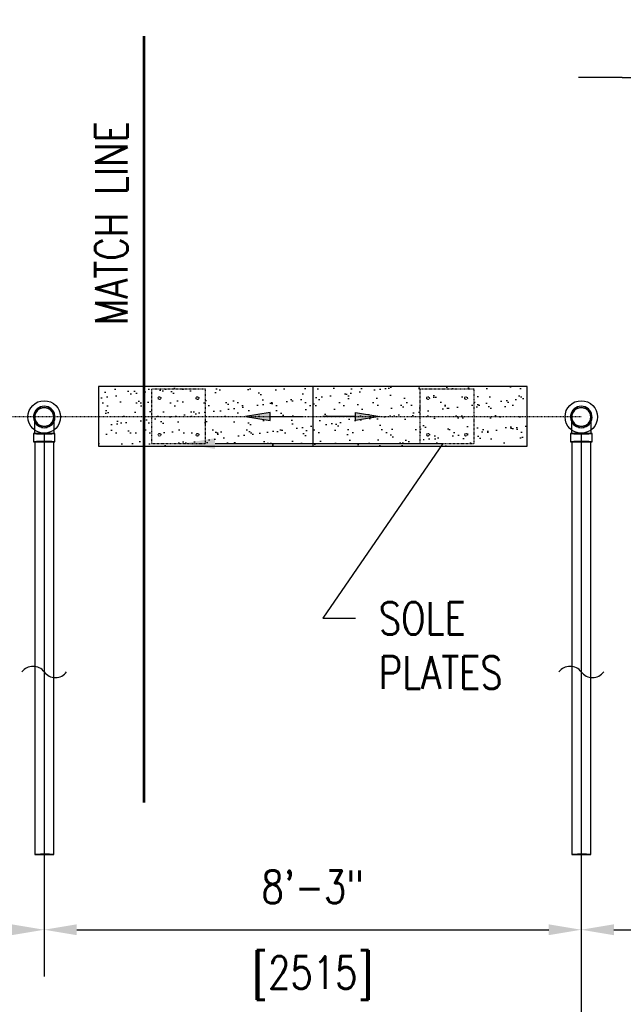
# Model space of a CAD drawing. Header units: inches. Extents: x -1118 to 4898, y -2233 to -529.
# Tile 95 of 124: x 45 to 156, y -851 to -669. Entities that reach past the tile are written whole.
import ezdxf
from ezdxf import colors
from ezdxf.entities.mleader import LeaderData, LeaderLine
from ezdxf.math import Vec2, Vec3

# ---------------------------------------------------------------- set-up
doc = ezdxf.new("R2010")
doc.units = ezdxf.units.IN
doc.header["$MEASUREMENT"] = 0
doc.linetypes.add('Dash', pattern=[0.25, 0.125, -0.125])
doc.linetypes.add('PHANTOM2', pattern=[1.25, 0.625, -0.125, 0.125, -0.125, 0.125, -0.125])
doc.layers.get('0').update_dxf_attribs({"color": 241})
for name, color, linetype in [('A-DETL-THIN', 1, 'Continuous'), ('A-FLOR-PATT', 8, 'Continuous'), ('A-FLOR-SLOPE', 172, 'Continuous'), ('P-DRNS-PIPE', 3, 'Dash'), ('S-ANNO-DIMS', 1, 'Continuous'), ('S-ANNO-NOTE', 2, 'Continuous'), ('S-ANNO-SYMB', 2, 'Continuous'), ('S-DOOR-SOLE', 131, 'Dash'), ('S-DOOR-TRNCH', 173, 'Continuous')]:
    doc.layers.add(name, color=color, linetype=linetype)
doc.layers.add('P-PIPE', color=9, linetype='Continuous', plot=False)
doc.styles.add('Annotative', font='romans.shx', dxfattribs={"width": 0.8, "height": 0.125})
doc.dimstyles.new('Annotative', dxfattribs={"dimscale": 0, "dimtxt": 0.125, "dimasz": 0.125, "dimexe": 0.18, "dimexo": 0.0625, "dimgap": 0.09, "dimtad": 1, "dimdec": 3, "dimzin": 3, "dimdsep": 46, "dimlunit": 4, "dimtxsty": 'Annotative', "dimcen": 0.09, "dimclrt": 2, "dimazin": 2, "dimtfac": 1, "dimtdec": 3, "dimtmove": 0, "dimatfit": 0, "dimfxl": 1, "dimtfill": 1, "dimfrac": 2, "dimtolj": 1, "dimtzin": 0, "dimarcsym": 0})

# ---------------------------------------------------------------- blocks, each defined once
blk = doc.blocks.new('*U19')
for p, q in [((0.5, 1), (-0.5, -1)), ((1, 0), (0.5, 1)), ((-12.5, 0), (-14.5, 0)), ((-12.5, 0), (-1, 0)), ((-0.5, -1), (-1, 0)), ((12.5, 0), (1, 0)), ((12.5, 0), (14.5, 0))]:
    blk.add_line(p, q)
blk = doc.blocks.new('*D33')
at = {"layer": 'P-PIPE', "color": 0, "lineweight": -2, "transparency": 16777216}
for p, q in [((-49.49, -745.6), (-49.49, -845.75)), ((49.51, -745.6), (49.51, -845.75)), ((-43.49, -837.11), (43.51, -837.11))]:
    blk.add_line(p, q, dxfattribs=at)
at = {"layer": 'P-PIPE', "color": 0, "transparency": 16777216}
for points in [[(-43.49, -836.11), (-43.49, -838.11), (-49.49, -837.11)], [(43.51, -836.11), (43.51, -838.11), (49.51, -837.11)]]:
    blk.add_solid(points, dxfattribs=at)
at = {"layer": 'P-PIPE', "transparency": 16777216, "char_height": 6, "attachment_point": 5, "style": 'Annotative', "bg_fill": 3, "box_fill_scale": 1.25, "bg_fill_color": 256, "bg_fill_true_color": 13158600, "bg_fill_transparency": 0}
for s, insert in [('\\A1;8\'-3"', (0.01, -829.22)), ('\\A1;[2515]', (0.01, -846))]:
    blk.add_mtext(s, dxfattribs=dict(at, insert=insert))
blk = doc.blocks.new('*D34')
at = {"layer": 'P-PIPE', "color": 0, "lineweight": -2, "transparency": 16777216}
for p, q in [((49.51, -745.6), (49.51, -845.75)), ((148.51, -745.6), (148.51, -845.75)), ((55.51, -837.11), (142.51, -837.11))]:
    blk.add_line(p, q, dxfattribs=at)
at = {"layer": 'P-PIPE', "color": 0, "transparency": 16777216}
for points in [[(55.51, -836.11), (55.51, -838.11), (49.51, -837.11)], [(142.51, -836.11), (142.51, -838.11), (148.51, -837.11)]]:
    blk.add_solid(points, dxfattribs=at)
at = {"layer": 'P-PIPE', "transparency": 16777216, "char_height": 6, "attachment_point": 5, "style": 'Annotative', "bg_fill": 3, "box_fill_scale": 1.25, "bg_fill_color": 256, "bg_fill_true_color": 13158600, "bg_fill_transparency": 0}
for s, insert in [('\\A1;8\'-3"', (99.01, -829.22)), ('\\A1;[2515]', (99.01, -846))]:
    blk.add_mtext(s, dxfattribs=dict(at, insert=insert))
blk = doc.blocks.new('*D35')
at = {"layer": 'P-PIPE', "color": 0, "lineweight": -2, "transparency": 16777216}
for p, q in [((263.5, -715.6), (263.5, -845.75)), ((148.51, -745.6), (148.51, -845.75)), ((154.51, -837.11), (257.5, -837.11))]:
    blk.add_line(p, q, dxfattribs=at)
at = {"layer": 'P-PIPE', "color": 0, "transparency": 16777216}
for points in [[(154.51, -836.11), (154.51, -838.11), (148.51, -837.11)], [(257.5, -836.11), (257.5, -838.11), (263.5, -837.11)]]:
    blk.add_solid(points, dxfattribs=at)
at = {"layer": 'P-PIPE', "transparency": 16777216, "char_height": 6, "attachment_point": 5, "style": 'Annotative', "bg_fill": 3, "box_fill_scale": 1.25, "bg_fill_color": 256, "bg_fill_true_color": 13158600, "bg_fill_transparency": 0}
for s, insert in [('\\A1;9\'-7"', (206, -829.22)), ('\\A1;[2921]', (206, -846))]:
    blk.add_mtext(s, dxfattribs=dict(at, insert=insert))
blk = doc.blocks.new('*D44')
at = {"layer": 'S-ANNO-DIMS', "color": 0, "lineweight": -2, "transparency": 16777216}
for p, q in [((-148.49, -792.6), (-148.49, -879.54)), ((148.51, -792.6), (148.51, -879.54)), ((-142.49, -870.9), (142.51, -870.9))]:
    blk.add_line(p, q, dxfattribs=at)
at = {"layer": 'S-ANNO-DIMS', "color": 0, "transparency": 16777216}
for points in [[(-142.49, -869.9), (-142.49, -871.9), (-148.49, -870.9)], [(142.51, -869.9), (142.51, -871.9), (148.51, -870.9)]]:
    blk.add_solid(points, dxfattribs=at)
at = {"layer": 'S-ANNO-DIMS', "color": 2, "lineweight": -3, "transparency": 16777216, "insert": (-7.09, -863.01), "char_height": 6, "width": 184.8591, "attachment_point": 5, "style": 'Annotative', "bg_fill": 3, "box_fill_scale": 1.25, "bg_fill_color": 256, "bg_fill_true_color": 13158600, "bg_fill_transparency": 0}
blk.add_mtext('\\A1;FLOOR DRAINS @ 8\'-3" OC TYP', dxfattribs=at)
blk = doc.blocks.new('*D45')
at = {"layer": 'S-ANNO-DIMS', "color": 0, "lineweight": -2, "transparency": 16777216}
for p, q in [((263.5, -762.6), (263.5, -879.54)), ((148.51, -792.6), (148.51, -879.54)), ((154.51, -870.9), (257.5, -870.9))]:
    blk.add_line(p, q, dxfattribs=at)
at = {"layer": 'S-ANNO-DIMS', "color": 0, "transparency": 16777216}
for points in [[(154.51, -869.9), (154.51, -871.9), (148.51, -870.9)], [(257.5, -869.9), (257.5, -871.9), (263.5, -870.9)]]:
    blk.add_solid(points, dxfattribs=at)
at = {"layer": 'S-ANNO-DIMS', "color": 2, "transparency": 16777216, "insert": (206, -863.01), "char_height": 6, "attachment_point": 5, "style": 'Annotative', "bg_fill": 3, "box_fill_scale": 1.25, "bg_fill_color": 256, "bg_fill_true_color": 13158600, "bg_fill_transparency": 0}
blk.add_mtext('\\A1;9\'-7"', dxfattribs=at)
blk = doc.blocks.new('*D56')
at = {"layer": 'S-ANNO-DIMS', "color": 0, "lineweight": -2, "transparency": 16777216}
for p, q in [((173.26, -744.49), (173.26, -622.39)), ((206, -628.03), (206, -622.39)), ((167.26, -631.03), (114.22, -631.03)), ((206, -631.03), (173.26, -631.03)), ((212, -631.03), (218, -631.03))]:
    blk.add_line(p, q, dxfattribs=at)
at = {"layer": 'S-ANNO-DIMS', "color": 0, "transparency": 16777216}
for points in [[(167.26, -630.03), (167.26, -632.03), (173.26, -631.03)], [(212, -630.03), (212, -632.03), (206, -631.03)]]:
    blk.add_solid(points, dxfattribs=at)
at = {"layer": 'S-ANNO-DIMS', "color": 2, "transparency": 16777216, "insert": (137.74, -622.13), "char_height": 6, "attachment_point": 5, "style": 'Annotative', "bg_fill": 3, "box_fill_scale": 1.25, "bg_fill_color": 256, "bg_fill_true_color": 13158600, "bg_fill_transparency": 0}
blk.add_mtext('\\A1;2\'-8 3/4"', dxfattribs=at)
blk = doc.blocks.new('TRENCH SOLE PLATE')
at = {"lineweight": -3, "ltscale": 0.25}
blk.add_lwpolyline([(-5, 5), (-5, -5), (5, -5), (5, 5)], close=True, dxfattribs=at)
for centre in [(-3.5, 3.375), (3.5, 3.375), (-3.5, -3.375), (3.5, -3.375)]:
    blk.add_circle(centre, 0.25, dxfattribs=at)
blk = doc.blocks.new('ARROW')
for p, q in [((-0.09375, -0.015625), (-0.09375, 0.015625)), ((-0.09375, 0.015625), (0, 0)), ((0, 0), (-0.09375, -0.015625))]:
    blk.add_line(p, q)
blk.add_lwpolyline([(-0.09375, 0), (-0.21875, 0)])
blk.add_solid([(-0.09375, 0.015625), (0, 0), (-0.09375, -0.015625)])
blk = doc.blocks.new('*D61')
at = {"layer": 'S-ANNO-DIMS', "color": 0, "lineweight": -2, "transparency": 16777216}
for p, q in [((-173.24, -744.49), (-173.24, -588.39)), ((173.26, -744.49), (173.26, -588.39)), ((167.26, -597.03), (-167.24, -597.03))]:
    blk.add_line(p, q, dxfattribs=at)
at = {"layer": 'S-ANNO-DIMS', "color": 0, "transparency": 16777216}
for points in [[(-167.24, -596.03), (-167.24, -598.03), (-173.24, -597.03)], [(167.26, -596.03), (167.26, -598.03), (173.26, -597.03)]]:
    blk.add_solid(points, dxfattribs=at)
at = {"layer": 'S-ANNO-DIMS', "color": 2, "transparency": 16777216, "insert": (44.51, -588.13), "char_height": 6, "attachment_point": 5, "style": 'Annotative', "bg_fill": 3, "box_fill_scale": 1.25, "bg_fill_color": 256, "bg_fill_true_color": 13158600, "bg_fill_transparency": 0}
blk.add_mtext('\\A1;SOLE PLATES @ 4\'-1 1/2" OC TYP', dxfattribs=at)
blk = doc.blocks.new('_DotSmall')
at = {"color": 0, "linetype": 'ByBlock', "const_width": 0.5}
blk.add_lwpolyline([(-0.0625, 0, 1), (0.0625, 0, 1)], format="xyb", close=True, dxfattribs=at)

msp = doc.modelspace()

# ---------------------------------------------------------------- linework, layer by layer
at = {"layer": 'P-PIPE'}
for p, q in [((47.5313, -745.6593), (47.5313, -747.1592)), ((51.4893, -747.1592), (51.4893, -745.6593)), ((146.5313, -745.6593), (146.5313, -747.1592)), ((150.4893, -747.1592), (150.4893, -745.6593)), ((47.7603, -747.1592), (47.7603, -823.2231)), ((51.2603, -823.2231), (51.2603, -747.1592)), ((146.7603, -747.1592), (146.7603, -823.2231)), ((150.2603, -823.2231), (150.2603, -747.1592))]:
    msp.add_line(p, q, dxfattribs=at)
at = {"layer": 'P-PIPE', "flags": 128}
for points in [[(47.7603, -742.5965), (47.7617, -742.5265), (47.7659, -742.4566), (47.7729, -742.387), (47.7826, -742.3177), (47.7952, -742.2488), (47.8104, -742.1805), (47.8284, -742.1129), (47.8491, -742.046), (47.8725, -741.98), (47.8984, -741.915), (47.927, -741.8511), (47.958, -741.7884), (47.9916, -741.7269), (48.0276, -741.6669), (48.0659, -741.6084), (48.1066, -741.5514), (48.1495, -741.4961), (48.1946, -741.4426), (48.2418, -741.3909), (48.291, -741.3411), (48.3422, -741.2934), (48.3953, -741.2477), (48.4501, -741.2042), (48.5066, -741.1629), (48.5648, -741.1239), (48.6244, -741.0873), (48.6855, -741.0531), (48.7478, -741.0213), (48.8114, -740.9921), (48.8762, -740.9654), (48.9419, -740.9414), (49.0085, -740.9199), (49.076, -740.9012), (49.1441, -740.8852), (49.2128, -740.8719), (49.282, -740.8614), (49.3516, -740.8537), (49.4214, -740.8487), (49.4914, -740.8466), (49.5103, -740.8465)], [(49.5103, -740.8465), (49.5803, -740.8479), (49.6501, -740.8521), (49.7198, -740.8591), (49.7891, -740.8688), (49.858, -740.8814), (49.9263, -740.8966), (49.9939, -740.9146), (50.0608, -740.9353), (50.1268, -740.9587), (50.1918, -740.9846), (50.2557, -741.0132), (50.3184, -741.0442), (50.3798, -741.0778), (50.4399, -741.1138), (50.4984, -741.1521), (50.5554, -741.1928), (50.6107, -741.2357), (50.6642, -741.2808), (50.7159, -741.328), (50.7657, -741.3772), (50.8134, -741.4284), (50.8591, -741.4815), (50.9026, -741.5363), (50.9439, -741.5928), (50.9829, -741.6509), (51.0195, -741.7106), (51.0537, -741.7717), (51.0855, -741.834), (51.1147, -741.8976), (51.1414, -741.9624), (51.1654, -742.0281), (51.1868, -742.0947), (51.2055, -742.1622), (51.2215, -742.2303), (51.2348, -742.299), (51.2453, -742.3682), (51.2531, -742.4378), (51.258, -742.5076), (51.2602, -742.5776), (51.2603, -742.5965)], [(146.7603, -742.5965), (146.7617, -742.5265), (146.7659, -742.4566), (146.7729, -742.387), (146.7826, -742.3177), (146.7952, -742.2488), (146.8104, -742.1805), (146.8284, -742.1129), (146.8491, -742.046), (146.8725, -741.98), (146.8984, -741.915), (146.927, -741.8511), (146.958, -741.7884), (146.9916, -741.7269), (147.0276, -741.6669), (147.0659, -741.6084), (147.1066, -741.5514), (147.1495, -741.4961), (147.1946, -741.4426), (147.2418, -741.3909), (147.291, -741.3411), (147.3422, -741.2934), (147.3953, -741.2477), (147.4501, -741.2042), (147.5066, -741.1629), (147.5648, -741.1239), (147.6244, -741.0873), (147.6855, -741.0531), (147.7478, -741.0213), (147.8114, -740.9921), (147.8762, -740.9654), (147.9419, -740.9414), (148.0085, -740.9199), (148.076, -740.9012), (148.1441, -740.8852), (148.2128, -740.8719), (148.282, -740.8614), (148.3516, -740.8537), (148.4214, -740.8487), (148.4914, -740.8466), (148.5103, -740.8465)], [(148.5103, -740.8465), (148.5803, -740.8479), (148.6501, -740.8521), (148.7198, -740.8591), (148.7891, -740.8688), (148.858, -740.8814), (148.9263, -740.8966), (148.9939, -740.9146), (149.0608, -740.9353), (149.1268, -740.9587), (149.1918, -740.9846), (149.2557, -741.0132), (149.3184, -741.0442), (149.3798, -741.0778), (149.4399, -741.1138), (149.4984, -741.1521), (149.5554, -741.1928), (149.6107, -741.2357), (149.6642, -741.2808), (149.7159, -741.328), (149.7657, -741.3772), (149.8134, -741.4284), (149.8591, -741.4815), (149.9026, -741.5363), (149.9439, -741.5928), (149.9829, -741.6509), (150.0195, -741.7106), (150.0537, -741.7717), (150.0855, -741.834), (150.1147, -741.8976), (150.1414, -741.9624), (150.1654, -742.0281), (150.1868, -742.0947), (150.2055, -742.1622), (150.2215, -742.2303), (150.2348, -742.299), (150.2453, -742.3682), (150.2531, -742.4378), (150.258, -742.5076), (150.2602, -742.5776), (150.2603, -742.5965)], [(49.5103, -744.3465), (49.4403, -744.3451), (49.3704, -744.3409), (49.3008, -744.3339), (49.2315, -744.3241), (49.1626, -744.3116), (49.0943, -744.2963), (49.0267, -744.2783), (48.9598, -744.2576), (48.8938, -744.2343), (48.8288, -744.2083), (48.7649, -744.1798), (48.7022, -744.1487), (48.6407, -744.1152), (48.5807, -744.0792), (48.5222, -744.0408), (48.4652, -744.0001), (48.4099, -743.9572), (48.3564, -743.9121), (48.3047, -743.8649), (48.2549, -743.8157), (48.2072, -743.7645), (48.1615, -743.7115), (48.118, -743.6567), (48.0767, -743.6001), (48.0377, -743.542), (48.0011, -743.4824), (47.9669, -743.4213), (47.9351, -743.3589), (47.9059, -743.2953), (47.8792, -743.2306), (47.8552, -743.1649), (47.8338, -743.0982), (47.815, -743.0308), (47.799, -742.9626), (47.7857, -742.8939), (47.7752, -742.8247), (47.7675, -742.7552), (47.7625, -742.6853), (47.7604, -742.6154), (47.7603, -742.5965)], [(47.7603, -744.4566), (47.7603, -744.3441), (47.7603, -744.2338), (47.7603, -744.1258), (47.7603, -744.0203), (47.7603, -743.9174), (47.7603, -743.8174), (47.7603, -743.7204), (47.7603, -743.6266), (47.7603, -743.536), (47.7603, -743.4489), (47.7603, -743.3654), (47.7603, -743.2856), (47.7603, -743.2097), (47.7603, -743.1377), (47.7603, -743.0699), (47.7603, -743.0062), (47.7603, -742.9468), (47.7603, -742.8918), (47.7603, -742.8413), (47.7603, -742.7953), (47.7603, -742.754), (47.7603, -742.7173), (47.7603, -742.6855), (47.7603, -742.6584), (47.7603, -742.6362), (47.7603, -742.6189), (47.7603, -742.6065), (47.7603, -742.599), (47.7603, -742.5965)], [(51.2603, -742.5965), (51.2589, -742.6665), (51.2547, -742.7363), (51.2477, -742.806), (51.2379, -742.8753), (51.2254, -742.9441), (51.2101, -743.0125), (51.1921, -743.0801), (51.1714, -743.147), (51.1481, -743.213), (51.1221, -743.278), (51.0936, -743.3419), (51.0625, -743.4046), (51.029, -743.466), (50.993, -743.5261), (50.9546, -743.5846), (50.914, -743.6416), (50.871, -743.6969), (50.8259, -743.7504), (50.7787, -743.8021), (50.7295, -743.8518), (50.6783, -743.8996), (50.6253, -743.9453), (50.5705, -743.9888), (50.5139, -744.0301), (50.4558, -744.0691), (50.3962, -744.1057), (50.3351, -744.1399), (50.2727, -744.1717), (50.2091, -744.2009), (50.1444, -744.2275), (50.0787, -744.2516), (50.012, -744.273), (49.9446, -744.2917), (49.8765, -744.3077), (49.8077, -744.321), (49.7385, -744.3315), (49.669, -744.3393), (49.5991, -744.3442), (49.5292, -744.3464), (49.5103, -744.3465)], [(51.2603, -742.5965), (51.2603, -742.599), (51.2603, -742.6064), (51.2603, -742.6187), (51.2603, -742.636), (51.2603, -742.6582), (51.2603, -742.6852), (51.2603, -742.717), (51.2603, -742.7536), (51.2603, -742.7949), (51.2603, -742.8408), (51.2603, -742.8913), (51.2603, -742.9462), (51.2603, -743.0056), (51.2603, -743.0692), (51.2603, -743.1371), (51.2603, -743.209), (51.2603, -743.2849), (51.2603, -743.3647), (51.2603, -743.4481), (51.2603, -743.5352), (51.2603, -743.6257), (51.2603, -743.7195), (51.2603, -743.8165), (51.2603, -743.9165), (51.2603, -744.0193), (51.2603, -744.1248), (51.2603, -744.2328), (51.2603, -744.3431), (51.2603, -744.4556), (51.2603, -744.5)], [(148.5103, -744.3465), (148.4403, -744.3451), (148.3704, -744.3409), (148.3008, -744.3339), (148.2315, -744.3241), (148.1626, -744.3116), (148.0943, -744.2963), (148.0267, -744.2783), (147.9598, -744.2576), (147.8938, -744.2343), (147.8288, -744.2083), (147.7649, -744.1798), (147.7022, -744.1487), (147.6407, -744.1152), (147.5807, -744.0792), (147.5222, -744.0408), (147.4652, -744.0001), (147.4099, -743.9572), (147.3564, -743.9121), (147.3047, -743.8649), (147.2549, -743.8157), (147.2072, -743.7645), (147.1615, -743.7115), (147.118, -743.6567), (147.0767, -743.6001), (147.0377, -743.542), (147.0011, -743.4824), (146.9669, -743.4213), (146.9351, -743.3589), (146.9059, -743.2953), (146.8792, -743.2306), (146.8552, -743.1649), (146.8338, -743.0982), (146.815, -743.0308), (146.799, -742.9626), (146.7857, -742.8939), (146.7752, -742.8247), (146.7675, -742.7552), (146.7625, -742.6853), (146.7604, -742.6154), (146.7603, -742.5965)], [(146.7603, -744.4566), (146.7603, -744.3441), (146.7603, -744.2338), (146.7603, -744.1258), (146.7603, -744.0203), (146.7603, -743.9174), (146.7603, -743.8174), (146.7603, -743.7204), (146.7603, -743.6266), (146.7603, -743.536), (146.7603, -743.4489), (146.7603, -743.3654), (146.7603, -743.2856), (146.7603, -743.2097), (146.7603, -743.1377), (146.7603, -743.0699), (146.7603, -743.0062), (146.7603, -742.9468), (146.7603, -742.8918), (146.7603, -742.8413), (146.7603, -742.7953), (146.7603, -742.754), (146.7603, -742.7173), (146.7603, -742.6855), (146.7603, -742.6584), (146.7603, -742.6362), (146.7603, -742.6189), (146.7603, -742.6065), (146.7603, -742.599), (146.7603, -742.5965)], [(150.2603, -742.5965), (150.2589, -742.6665), (150.2547, -742.7363), (150.2477, -742.806), (150.2379, -742.8753), (150.2254, -742.9441), (150.2101, -743.0125), (150.1921, -743.0801), (150.1714, -743.147), (150.1481, -743.213), (150.1221, -743.278), (150.0936, -743.3419), (150.0625, -743.4046), (150.029, -743.466), (149.993, -743.5261), (149.9546, -743.5846), (149.914, -743.6416), (149.871, -743.6969), (149.8259, -743.7504), (149.7787, -743.8021), (149.7295, -743.8518), (149.6783, -743.8996), (149.6253, -743.9453), (149.5705, -743.9888), (149.5139, -744.0301), (149.4558, -744.0691), (149.3962, -744.1057), (149.3351, -744.1399), (149.2727, -744.1717), (149.2091, -744.2009), (149.1444, -744.2275), (149.0787, -744.2516), (149.012, -744.273), (148.9446, -744.2917), (148.8765, -744.3077), (148.8077, -744.321), (148.7385, -744.3315), (148.669, -744.3393), (148.5991, -744.3442), (148.5292, -744.3464), (148.5103, -744.3465)], [(150.2603, -742.5965), (150.2603, -742.599), (150.2603, -742.6064), (150.2603, -742.6187), (150.2603, -742.636), (150.2603, -742.6582), (150.2603, -742.6852), (150.2603, -742.717), (150.2603, -742.7536), (150.2603, -742.7949), (150.2603, -742.8408), (150.2603, -742.8913), (150.2603, -742.9462), (150.2603, -743.0056), (150.2603, -743.0692), (150.2603, -743.1371), (150.2603, -743.209), (150.2603, -743.2849), (150.2603, -743.3647), (150.2603, -743.4481), (150.2603, -743.5352), (150.2603, -743.6257), (150.2603, -743.7195), (150.2603, -743.8165), (150.2603, -743.9165), (150.2603, -744.0193), (150.2603, -744.1248), (150.2603, -744.2328), (150.2603, -744.3431), (150.2603, -744.4556), (150.2603, -744.5)], [(47.7603, -745.6593), (47.7603, -745.5356), (47.7603, -745.4121), (47.7603, -745.289), (47.7603, -745.1666), (47.7603, -745.0451), (47.7603, -744.9246), (47.7603, -744.8053), (47.7603, -744.6874), (47.7603, -744.5711), (47.7603, -744.5)], [(51.2603, -744.5), (51.2603, -744.57), (51.2603, -744.6863), (51.2603, -744.8041), (51.2603, -744.9234), (51.2603, -745.0439), (51.2603, -745.1655), (51.2603, -745.2879), (51.2603, -745.4109), (51.2603, -745.5344), (51.2603, -745.6581), (51.2603, -745.6593)], [(146.7603, -745.6593), (146.7603, -745.5356), (146.7603, -745.4121), (146.7603, -745.289), (146.7603, -745.1666), (146.7603, -745.0451), (146.7603, -744.9246), (146.7603, -744.8053), (146.7603, -744.6874), (146.7603, -744.5711), (146.7603, -744.5)], [(150.2603, -744.5), (150.2603, -744.57), (150.2603, -744.6863), (150.2603, -744.8041), (150.2603, -744.9234), (150.2603, -745.0439), (150.2603, -745.1655), (150.2603, -745.2879), (150.2603, -745.4109), (150.2603, -745.5344), (150.2603, -745.6581), (150.2603, -745.6593)]]:
    msp.add_lwpolyline(points, dxfattribs=at)
at = {"layer": 'P-PIPE'}
for centre, radius, start, end in [((49.5103, -742.5965), 1.979, 90, 254.389728), ((49.5103, -742.5965), 1.979, 90, 254.389728), ((49.5103, -742.5965), 1.75, 0, 180), ((49.5103, -742.5965), 1.75, 90, 270), ((49.5103, -742.5965), 1.979, 285.610272, 90), ((49.5103, -742.5965), 1.979, 285.610272, 90), ((49.5103, -742.5965), 1.75, 270, 90), ((148.5103, -742.5965), 1.979, 90, 254.389728), ((148.5103, -742.5965), 1.979, 90, 254.389728), ((148.5103, -742.5965), 1.75, 0, 180), ((148.5103, -742.5965), 1.75, 90, 270), ((148.5103, -742.5965), 1.979, 285.610272, 90), ((148.5103, -742.5965), 1.979, 285.610272, 90), ((148.5103, -742.5965), 1.75, 270, 90), ((49.5103, -742.5965), 1.75, 180, 0), ((148.5103, -742.5965), 1.75, 180, 0), ((49.5103, -742.5965), 1.979, 255, 270), ((49.5103, -742.5965), 1.979, 255, 270), ((49.5103, -742.5965), 1.979, 270, 285), ((49.5103, -742.5965), 1.979, 270, 285), ((148.5103, -742.5965), 1.979, 255, 270), ((148.5103, -742.5965), 1.979, 255, 270), ((148.5103, -742.5965), 1.979, 270, 285), ((148.5103, -742.5965), 1.979, 270, 285)]:
    msp.add_arc(centre, radius, start, end, dxfattribs=at)
for centre, major_axis, start_param, end_param in [((49.5103, -745.6593), (1.979, 0), 1.57079633, 4.71238898), ((49.5103, -745.6593), (1.75, 0), 1.57079633, 4.71238898), ((49.5103, -745.6593), (1.979, 0), 4.71238898, 7.85398163), ((49.5103, -745.6593), (1.75, 0), 4.71238898, 7.85398163), ((148.5103, -745.6593), (1.979, 0), 1.57079633, 4.71238898), ((148.5103, -745.6593), (1.75, 0), 1.57079633, 4.71238898), ((148.5103, -745.6593), (1.979, 0), 4.71238898, 7.85398163), ((148.5103, -745.6593), (1.75, 0), 4.71238898, 7.85398163), ((49.5103, -747.1592), (1.979, 0), 1.57079633, 4.71238898), ((49.5103, -747.1592), (1.75, 0), 1.57079633, 3.14159265), ((49.5103, -747.1592), (1.75, 0), 3.14159265, 4.71238898), ((49.5103, -747.1592), (1.979, 0), 4.71238898, 7.85398163), ((49.5103, -747.1592), (1.75, 0), 0, 1.57079633), ((49.5103, -747.1592), (1.75, 0), 4.71238898, 6.28318531), ((148.5103, -747.1592), (1.979, 0), 1.57079633, 4.71238898), ((148.5103, -747.1592), (1.75, 0), 1.57079633, 3.14159265), ((148.5103, -747.1592), (1.75, 0), 1.57079633, 3.14159265), ((148.5103, -747.1592), (1.75, 0), 1.57079633, 3.14159265), ((148.5103, -747.1592), (1.75, 0), 3.14159265, 4.71238898), ((148.5103, -747.1592), (1.979, 0), 4.71238898, 7.85398163), ((148.5103, -747.1592), (1.75, 0), 0, 1.57079633), ((148.5103, -747.1592), (1.75, 0), 0, 1.57079633), ((148.5103, -747.1592), (1.75, 0), 0, 1.57079633), ((148.5103, -747.1592), (1.75, 0), 4.71238898, 6.28318531), ((49.5103, -823.2231), (1.75, 0), 1.57079633, 3.14159265), ((49.5103, -823.2231), (1.75, 0), 3.14159265, 4.71238898), ((49.5103, -823.2231), (1.75, 0), 0, 1.57079633), ((49.5103, -823.2231), (1.75, 0), 4.71238898, 6.28318531), ((148.5103, -823.2231), (1.75, 0), 1.57079633, 3.14159265), ((148.5103, -823.2231), (1.75, 0), 3.14159265, 4.71238898), ((148.5103, -823.2231), (1.75, 0), 3.14159265, 4.71238898), ((148.5103, -823.2231), (1.75, 0), 3.14159265, 4.71238898), ((148.5103, -823.2231), (1.75, 0), 0, 1.57079633), ((148.5103, -823.2231), (1.75, 0), 4.71238898, 6.28318531), ((148.5103, -823.2231), (1.75, 0), 4.71238898, 6.28318531), ((148.5103, -823.2231), (1.75, 0), 4.71238898, 6.28318531)]:
    msp.add_ellipse(centre, major_axis=major_axis, ratio=0.0104161, start_param=start_param, end_param=end_param, dxfattribs=at)

# ---------------------------------------------------------------- block references
at = {"layer": 'A-DETL-THIN', "xscale": 4, "yscale": 4, "zscale": 4}
msp.add_blockref('*U19', (206.0157, -680), dxfattribs=at)

# ---------------------------------------------------------------- leaders
at = {"layer": 'S-ANNO-NOTE', "lineweight": -3}
ml = msp.add_multileader_mtext('Standard', dxfattribs=at)
ml.set_content('OUTSIDE EDGE\\POF TRENCH', color=256, style='Annotative')
ml.set_leader_properties(color=1, linetype='ByLayer', lineweight=-1)
ml.build(insert=Vec2(0, 0))
ml.multileader.update_dxf_attribs({"text_right_attachment_type": 3, "dogleg_length": 0.125, "arrow_head_size": 6, "scale": 48})
ctx = ml.context
ctx.base_point, ctx.scale, ctx.char_height, ctx.arrow_head_size, ctx.landing_gap_size, ctx.plane_origin = Vec3(-166.0722, -661.5672), 48, 6, 6, 4.32, Vec3(-167.7061, -497.8651)
ctx.right_attachment = 3
notes = []
notes.append((ctx, [(1, (1, 1, 0), (-100.2322, -671.5672), (-1, 0), 6, [(1, [(-89.6918, -736.9955), (-69.4269, -747.9957)], 0, [])])]))
ctx.mtext.insert, ctx.mtext.width, ctx.mtext.flow_direction = Vec3(-161.7522, -658.5672), 55.247576, 5
ml = msp.add_multileader_mtext('Standard', dxfattribs=at)
ml.set_content('1:100 SLOPE (TYP)', color=256, style='Annotative')
ml.set_leader_properties(color=1, linetype='ByLayer', lineweight=-1)
ml.build(insert=Vec2(0, 0))
ml.multileader.update_dxf_attribs({"text_right_attachment_type": 3, "dogleg_length": 0.125, "arrow_head_size": 6, "scale": 48})
ctx = ml.context
ctx.base_point, ctx.scale, ctx.char_height, ctx.arrow_head_size, ctx.landing_gap_size, ctx.plane_origin = Vec3(-492.4816, -827.6774), 48, 6, 6, 4.32, Vec3(-465.3879, -788.5193)
ctx.right_attachment = 3
notes.append((ctx, [(1, (1, 1, 0), (-498.4816, -827.6774), (1, 0), 6, [(1, [(-506.2293, -742.4999), (-515.9742, -742.4999)], 0, [])])]))
ctx.mtext.insert, ctx.mtext.width, ctx.mtext.flow_direction = Vec3(-488.1616, -823.6774), 74.625012, 5
ml = msp.add_multileader_mtext('Standard', dxfattribs=at)
ml.set_content('3"%%C DRAIN OUTLET (TYP)', color=256, style='Annotative')
ml.set_leader_properties(color=1, linetype='ByLayer', lineweight=-1)
ml.build(insert=Vec2(0, 0))
ml.multileader.update_dxf_attribs({"text_right_attachment_type": 3, "dogleg_length": 0.125, "arrow_head_size": 6, "scale": 48})
ctx = ml.context
ctx.base_point, ctx.scale, ctx.char_height, ctx.arrow_head_size, ctx.landing_gap_size, ctx.plane_origin = Vec3(-821.7947, -761.9204), 48, 6, 6, 4.32, Vec3(-800.7096, -750.7515)
ctx.right_attachment = 3
notes.append((ctx, [(1, (1, 1, 0), (-827.7947, -761.9204), (1, 0), 6, [(1, [(-857.602, -744.3767)], 0, [])])]))
ctx.mtext.insert, ctx.mtext.width, ctx.mtext.flow_direction = Vec3(-817.4747, -757.9204), 54.278709, 5
for ctx, leaders in notes:
    for number, flags, end, landing, length, lines in leaders:
        leader = LeaderData()
        leader.index, (leader.has_last_leader_line, leader.has_dogleg_vector, leader.attachment_direction) = number, flags
        leader.last_leader_point, leader.dogleg_vector, leader.dogleg_length = Vec3(end), Vec3(landing), length
        for number, points, colour, breaks in lines:
            line = LeaderLine()
            line.index, line.vertices, line.color, line.breaks = number, Vec3.list(points), colors.encode_raw_color(colour), breaks
            leader.lines.append(line)
        ctx.leaders.append(leader)

# ---------------------------------------------------------------- next in the draw order: texts
at = {"layer": 'S-ANNO-DIMS', "color": 2, "insert": (64.8853, -706.9004), "char_height": 6, "attachment_point": 8, "rotation": 90, "style": 'Annotative', "bg_fill": 3, "box_fill_scale": 1.25, "bg_fill_color": 256, "bg_fill_true_color": 13158600, "bg_fill_transparency": 0}
msp.add_mtext('\\A1;MATCH LINE', dxfattribs=at)

# ---------------------------------------------------------------- next in the draw order: dimensions: what is measured, and where the dimension line sits
at = {"layer": 'P-PIPE'}
dim = msp.add_linear_dim(base=(49.5103, -837.1124), p1=(-49.4897, -742.5965), p2=(49.5103, -742.5965), dimstyle='Annotative', override={"dimpost": '\\X', "dimclrt": 256}, dxfattribs=at)
dim.commit()
dim.dimension.update_dxf_attribs({"geometry": '*D33', "text_midpoint": (0.0103, -837.1124)})

# ---------------------------------------------------------------- next in the draw order: dimensions: what is measured, and where the dimension line sits
dim = msp.add_linear_dim(base=(148.5103, -837.1124), p1=(49.5103, -742.5965), p2=(148.5103, -742.5965), dimstyle='Annotative', override={"dimpost": '\\X', "dimclrt": 256}, dxfattribs=at)
dim.commit()
dim.dimension.update_dxf_attribs({"geometry": '*D34', "text_midpoint": (99.0103, -837.1124)})

# ---------------------------------------------------------------- next in the draw order: linework, layer by layer
at = {"layer": 'A-FLOR-SLOPE', "lineweight": -3}
msp.add_line((99.0103, -736.9965), (99.0103, -747.9965), dxfattribs=at)
at = {"layer": 'P-DRNS-PIPE', "lineweight": -3}
msp.add_line((49.5103, -745.5965), (49.5103, -789.5965), dxfattribs=at)
at = {"layer": 'P-DRNS-PIPE', "linetype": 'Continuous', "lineweight": -3}
msp.add_circle((49.5103, -742.5965), 3, dxfattribs=at)
for centre, start, end in [((47.4478, -791.1434), 36.869898, 143.130102), ((51.5728, -788.0496), 216.869898, 323.130102)]:
    msp.add_arc(centre, 2.5781, start, end, dxfattribs=at)
at = {"layer": 'S-ANNO-DIMS', "linetype": 'PHANTOM2', "const_width": 0.5}
msp.add_lwpolyline([(67.8853, -813.6929), (67.8853, -672.3977)], dxfattribs=at)

# ---------------------------------------------------------------- next in the draw order: block references
at = {"layer": 'S-ANNO-SYMB', "xscale": -48, "yscale": 48, "zscale": 48, "rotation": 359.9999999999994}
msp.add_blockref('ARROW', (86.6378, -742.4965), dxfattribs=at)
at = {"layer": 'S-ANNO-SYMB', "xscale": 48, "yscale": 48, "zscale": 48}
msp.add_blockref('ARROW', (111.3828, -742.4965), dxfattribs=at)
at = {"layer": 'S-DOOR-SOLE'}
msp.add_blockref('TRENCH SOLE PLATE', (74.2603, -742.4932), dxfattribs=at)

# ---------------------------------------------------------------- next in the draw order: dimensions: what is measured, and where the dimension line sits
at = {"layer": 'P-PIPE'}
dim = msp.add_linear_dim(base=(263.4976, -837.1124), p1=(148.5103, -742.5965), p2=(263.4976, -712.5955), dimstyle='Annotative', override={"dimpost": '\\X', "dimclrt": 256}, dxfattribs=at)
dim.commit()
dim.dimension.update_dxf_attribs({"geometry": '*D35', "text_midpoint": (206.0039, -837.1124)})

# ---------------------------------------------------------------- next in the draw order: linework, layer by layer
at = {"layer": 'P-DRNS-PIPE', "lineweight": -3}
msp.add_line((148.5103, -745.5965), (148.5103, -789.5965), dxfattribs=at)
at = {"layer": 'P-DRNS-PIPE', "linetype": 'Continuous', "lineweight": -3}
msp.add_circle((148.5103, -742.5965), 3, dxfattribs=at)
for centre, start, end in [((146.4478, -791.1434), 36.869898, 143.130102), ((150.5728, -788.0496), 216.869898, 323.130102)]:
    msp.add_arc(centre, 2.5781, start, end, dxfattribs=at)

# ---------------------------------------------------------------- next in the draw order: dimensions: what is measured, and where the dimension line sits
at = {"layer": 'S-ANNO-DIMS'}
dim = msp.add_linear_dim(base=(173.2603, -631.0254), p1=(206.0039, -631.0254), p2=(173.2603, -747.4932), angle=180, dimstyle='Annotative', override={"dimpost": '\\X'}, dxfattribs=at)
dim.commit()
dim.dimension.update_dxf_attribs({"geometry": '*D56', "text_midpoint": (137.7403, -622.134)})
at = {"layer": 'S-ANNO-DIMS', "lineweight": -3}
dim = msp.add_linear_dim(base=(148.5103, -870.905), p1=(-148.4897, -789.5965), p2=(148.5103, -789.5965), text='FLOOR DRAINS @ 8\'-3" OC TYP', dimstyle='Annotative', override={"dimpost": '\\X', "dimtfill": 1}, dxfattribs=at)
dim.commit()
dim.dimension.update_dxf_attribs({"geometry": '*D44', "text_midpoint": (-7.091, -870.905), "dimtype": 160})

# ---------------------------------------------------------------- next in the draw order: hatches: boundary and pattern name
at = {"layer": 'A-FLOR-PATT'}
h = msp.add_hatch(dxfattribs=at)
h.set_pattern_fill('AR-SAND', color=256, scale=2)
h.set_pattern_definition([(37.5, (-808.1123, -30.0033), (-0.125987, 3.8536475), [0, -3.04, 0, -3.4, 0, -3.25]), (7.5, (-808.1123, -30.0033), (3.539553, 5.644292), [0, -1.64, 0, -2.74, 0, -1.05]), (327.5, (-810.5723, -30.0033), (6.228284, 0.011318), [0, -1, 0, -3.6, 0, -4.7]), (317.5, (-810.5723, -30.0033), (6.012253, 1.75535), [0, -0.5, 0, -2.36, 0, -2.7])])
h.paths.add_polyline_path([(138.5103, -736.9965), (59.5103, -736.9965), (59.5103, -747.9965), (138.5103, -747.9965)])

# ---------------------------------------------------------------- next in the draw order: linework, layer by layer
at = {"layer": 'S-DOOR-SOLE'}
msp.add_line((148.5103, -742.5965), (-148.4897, -742.5965), dxfattribs=at)
at = {"layer": 'S-DOOR-TRNCH', "lineweight": -3}
msp.add_lwpolyline([(138.5103, -736.9965), (59.5103, -736.9965), (59.5103, -747.9965), (138.5103, -747.9965)], close=True, dxfattribs=at)

# ---------------------------------------------------------------- next in the draw order: block references
at = {"layer": 'S-DOOR-SOLE'}
msp.add_blockref('TRENCH SOLE PLATE', (123.7603, -742.4932), dxfattribs=at)

# ---------------------------------------------------------------- next in the draw order: dimensions: what is measured, and where the dimension line sits
at = {"layer": 'S-ANNO-DIMS'}
dim = msp.add_linear_dim(base=(263.4976, -870.905), p1=(148.5103, -789.5965), p2=(263.4976, -759.5955), dimstyle='Annotative', override={"dimpost": '\\X'}, dxfattribs=at)
dim.commit()
dim.dimension.update_dxf_attribs({"geometry": '*D45', "text_midpoint": (206.0039, -863.0135)})

# ---------------------------------------------------------------- next in the draw order: leaders
at = {"layer": 'S-ANNO-NOTE', "lineweight": -3}
ml = msp.add_multileader_mtext('Standard', dxfattribs=at)
ml.set_content('SOLE\\PPLATES', color=256, style='Annotative')
ml.set_leader_properties(color=1, linetype='ByLayer', lineweight=-1)
ml.build(insert=Vec2(0, 0))
ml.multileader.update_dxf_attribs({"text_right_attachment_type": 3, "dogleg_length": 0.125, "arrow_head_size": 6, "scale": 48})
ctx = ml.context
ctx.base_point, ctx.scale, ctx.char_height, ctx.arrow_head_size, ctx.landing_gap_size, ctx.plane_origin = Vec3(-914.109, -656.8882), 48, 6, 6, 4.32, Vec3(-893.0239, -645.7193)
ctx.right_attachment = 3
notes = []
notes.append((ctx, [(1, (1, 1, 0), (-920.109, -656.8882), (1, 0), 6, [(1, [(-930.2742, -707.4932)], 0, [])])]))
ctx.mtext.insert, ctx.mtext.width, ctx.mtext.flow_direction = Vec3(-909.789, -653.8882), 54.278709, 5
for ctx, leaders in notes:
    for number, flags, end, landing, length, lines in leaders:
        leader = LeaderData()
        leader.index, (leader.has_last_leader_line, leader.has_dogleg_vector, leader.attachment_direction) = number, flags
        leader.last_leader_point, leader.dogleg_vector, leader.dogleg_length = Vec3(end), Vec3(landing), length
        for number, points, colour, breaks in lines:
            line = LeaderLine()
            line.index, line.vertices, line.color, line.breaks = number, Vec3.list(points), colors.encode_raw_color(colour), breaks
            leader.lines.append(line)
        ctx.leaders.append(leader)

# ---------------------------------------------------------------- next in the draw order: leaders
ml = msp.add_multileader_mtext('Standard', dxfattribs=at)
ml.set_content('SOLE\\PPLATES', color=256, style='Annotative')
ml.set_leader_properties(color=1, linetype='ByLayer', lineweight=-1)
ml.build(insert=Vec2(0, 0))
ml.multileader.update_dxf_attribs({"text_right_attachment_type": 3, "dogleg_length": 0.125, "arrow_head_size": 6, "scale": 48})
ctx = ml.context
ctx.base_point, ctx.scale, ctx.char_height, ctx.arrow_head_size, ctx.landing_gap_size, ctx.plane_origin = Vec3(106.8582, -779.6996), 48, 6, 6, 4.32, Vec3(104.715, -768.5307)
ctx.right_attachment = 3
notes = []
notes.append((ctx, [(1, (1, 1, 0), (100.8582, -779.6996), (1, 0), 6, [(0, [(75.0105, -747.4999), (123.0105, -747.4999)], 0, [])])]))
ctx.mtext.insert, ctx.mtext.width, ctx.mtext.flow_direction = Vec3(111.1782, -776.6996), 54.278709, 5
for ctx, leaders in notes:
    for number, flags, end, landing, length, lines in leaders:
        leader = LeaderData()
        leader.index, (leader.has_last_leader_line, leader.has_dogleg_vector, leader.attachment_direction) = number, flags
        leader.last_leader_point, leader.dogleg_vector, leader.dogleg_length = Vec3(end), Vec3(landing), length
        for number, points, colour, breaks in lines:
            line = LeaderLine()
            line.index, line.vertices, line.color, line.breaks = number, Vec3.list(points), colors.encode_raw_color(colour), breaks
            leader.lines.append(line)
        ctx.leaders.append(leader)

# ---------------------------------------------------------------- next in the draw order: dimensions: what is measured, and where the dimension line sits
at = {"layer": 'S-ANNO-DIMS'}
dim = msp.add_linear_dim(base=(-173.2397, -597.0254), p1=(173.2603, -747.4932), p2=(-173.2397, -747.4931), angle=180, text='SOLE PLATES @ 4\'-1 1/2" OC TYP', dimstyle='Annotative', override={"dimpost": '\\X'}, dxfattribs=at)
dim.commit()
dim.dimension.update_dxf_attribs({"geometry": '*D61', "text_midpoint": (44.5102, -597.0254), "dimtype": 160})

# ---------------------------------------------------------------- next in the draw order: leaders
at = {"layer": 'S-ANNO-NOTE', "lineweight": -3}
ml = msp.add_multileader_mtext('Standard', dxfattribs=at)
ml.set_content('GROUT\\PFILL', color=256, style='Annotative')
ml.set_leader_properties(color=1, linetype='ByLayer', lineweight=-1)
ml.set_arrow_properties(name='DOTSMALL')
ml.build(insert=Vec2(0, 0))
ml.multileader.update_dxf_attribs({"text_right_attachment_type": 3, "dogleg_length": 0.125, "arrow_head_size": 6, "scale": 48})
ctx = ml.context
ctx.base_point, ctx.scale, ctx.char_height, ctx.arrow_head_size, ctx.landing_gap_size, ctx.plane_origin = Vec3(-858, -656.4494), 48, 6, 6, 4.32, Vec3(-817.9336, -645.2806)
ctx.right_attachment = 3
notes = []
notes.append((ctx, [(1, (1, 1, 0), (-864, -656.4494), (1, 0), 6, [(1, [(-872.1013, -712.4965)], 0, [])])]))
ctx.mtext.insert, ctx.mtext.width, ctx.mtext.flow_direction = Vec3(-853.68, -653.4494), 54.278709, 5
for ctx, leaders in notes:
    for number, flags, end, landing, length, lines in leaders:
        leader = LeaderData()
        leader.index, (leader.has_last_leader_line, leader.has_dogleg_vector, leader.attachment_direction) = number, flags
        leader.last_leader_point, leader.dogleg_vector, leader.dogleg_length = Vec3(end), Vec3(landing), length
        for number, points, colour, breaks in lines:
            line = LeaderLine()
            line.index, line.vertices, line.color, line.breaks = number, Vec3.list(points), colors.encode_raw_color(colour), breaks
            leader.lines.append(line)
        ctx.leaders.append(leader)

doc.saveas('drawing.dxf')
